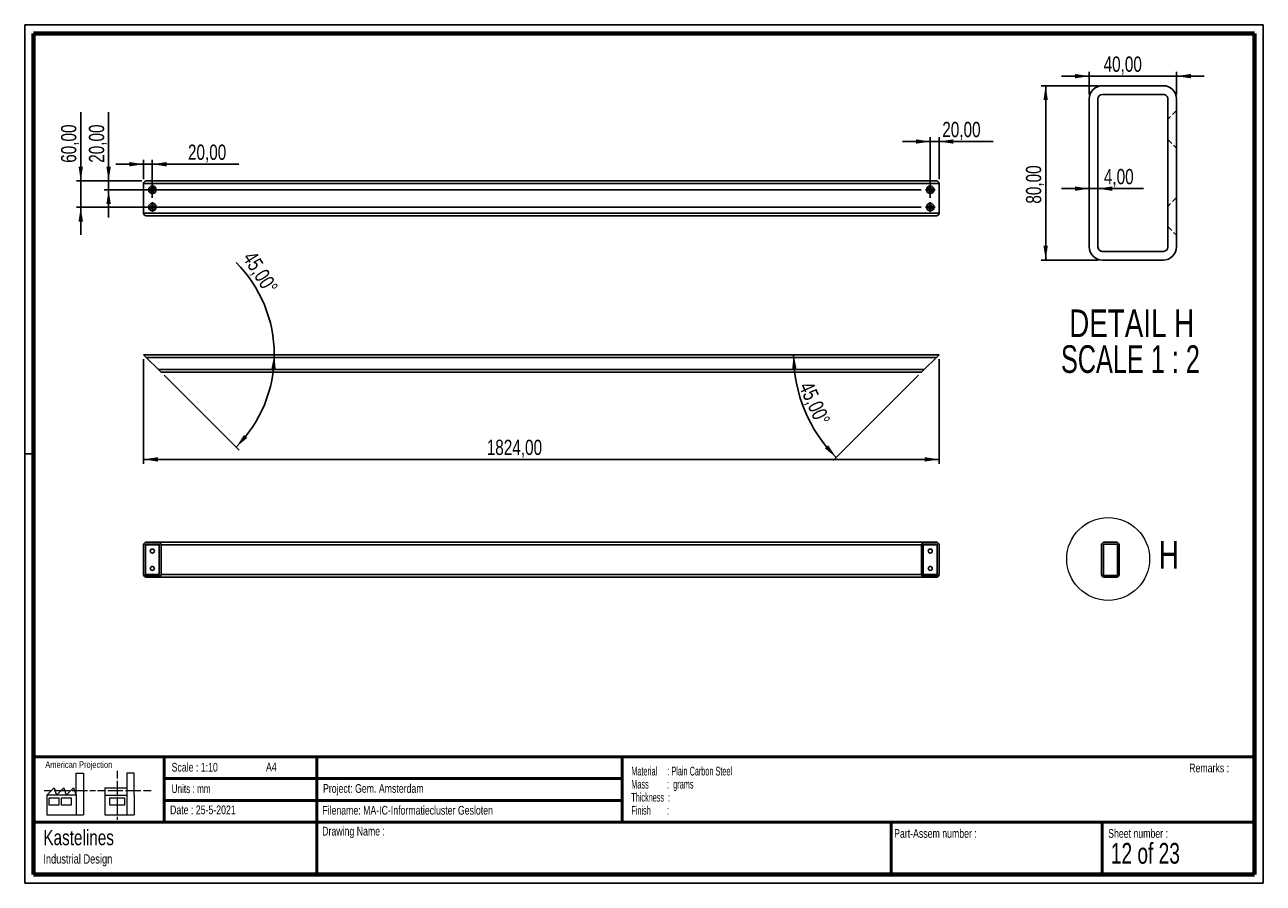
# Paper-space layout '40 Top' of a CAD drawing. Header units: millimetres. Extents: x 7 to 291, y 7 to 204.
import ezdxf

# ---------------------------------------------------------------- set-up
doc = ezdxf.new("R2010")
doc.units = ezdxf.units.MM
doc.linetypes.add('HIDDEN', pattern=[1.905, 1.27, -0.635])
for name, color, linetype in [('BORDERS', 7, 'Continuous'), ('DRAWING', 7, 'Continuous'), ('TEXT_SHEET_FORMAT', 7, 'Continuous')]:
    doc.layers.add(name, color=color, linetype=linetype)
doc.styles.add('SLDTEXTSTYLE0', font='TXT', dxfattribs={"width": 0.7})
doc.styles.add('SLDTEXTSTYLE1', font='TXT', dxfattribs={"width": 0.75})
doc.styles.add('SLDTEXTSTYLE4', font='TXT', dxfattribs={"width": 0.55})
doc.styles.add('SLDTEXTSTYLE5', font='TXT', dxfattribs={"width": 0.605})
doc.styles.add('SLDTEXTSTYLE6', font='TXT', dxfattribs={"width": 0.549})
doc.styles.add('SLDTEXTSTYLE8', font='TXT', dxfattribs={"width": 0.681818})
doc.styles.add('SLDTEXTSTYLE9', font='TXT', dxfattribs={"width": 0.6875})
doc.dimstyles.new('SLDDIMSTYLE10', dxfattribs={"dimtxt": 3.5, "dimasz": 3.302, "dimexe": 0, "dimexo": 0.0625, "dimgap": 0.875, "dimtad": 1, "dimdec": 4, "dimlfac": 10, "dimzin": 12, "dimdsep": 46, "dimtxsty": 'SLDTEXTSTYLE1', "dimsah": 1, "dimcen": 0.09, "dimazin": 3, "dimtfac": 1, "dimtofl": 0, "dimtmove": 0, "dimatfit": 3, "dimfxl": 1, "dimfrac": 2, "dimtolj": 1, "dimtzin": 12, "dimarcsym": 0})
doc.dimstyles.new('SLDDIMSTYLE4', dxfattribs={"dimtxt": 3.5, "dimasz": 3.302, "dimexe": 0, "dimexo": 0.0625, "dimgap": 0.875, "dimtad": 1, "dimlfac": 2, "dimrnd": 1e-09, "dimzin": 12, "dimdsep": 46, "dimtxsty": 'SLDTEXTSTYLE1', "dimsah": 1, "dimcen": 0.09, "dimadec": 0, "dimazin": 3, "dimtfac": 1, "dimtmove": 0, "dimatfit": 0, "dimfxl": 1, "dimfrac": 2, "dimtolj": 1, "dimtzin": 12, "dimarcsym": 0})
doc.dimstyles.new('SLDDIMSTYLE5', dxfattribs={"dimtxt": 3.5, "dimasz": 3.302, "dimexe": 0, "dimexo": 0.0625, "dimgap": 0.875, "dimtad": 1, "dimlfac": 2, "dimrnd": 1e-09, "dimzin": 12, "dimdsep": 46, "dimtxsty": 'SLDTEXTSTYLE1', "dimsah": 1, "dimcen": 0.09, "dimadec": 0, "dimazin": 3, "dimtfac": 1, "dimtofl": 0, "dimtmove": 0, "dimatfit": 3, "dimfxl": 1, "dimfrac": 2, "dimtolj": 1, "dimtzin": 12, "dimarcsym": 0})
doc.dimstyles.new('SLDDIMSTYLE8', dxfattribs={"dimtxt": 3.5, "dimasz": 3.302, "dimexe": 0, "dimexo": 0.0625, "dimgap": 0.875, "dimtad": 1, "dimlfac": 10, "dimrnd": 1e-09, "dimzin": 12, "dimdsep": 46, "dimtxsty": 'SLDTEXTSTYLE1', "dimsah": 1, "dimcen": 0.09, "dimadec": 0, "dimazin": 3, "dimtfac": 1, "dimtmove": 0, "dimatfit": 0, "dimfxl": 1, "dimfrac": 2, "dimtolj": 1, "dimtzin": 12, "dimarcsym": 0})
doc.dimstyles.new('SLDDIMSTYLE9', dxfattribs={"dimtxt": 3.5, "dimasz": 3.302, "dimexe": 0, "dimexo": 0.0625, "dimgap": 0.875, "dimtad": 1, "dimlfac": 10, "dimrnd": 1e-09, "dimzin": 12, "dimdsep": 46, "dimtxsty": 'SLDTEXTSTYLE1', "dimsah": 1, "dimcen": 0.09, "dimadec": 0, "dimazin": 3, "dimtfac": 1, "dimtofl": 0, "dimtmove": 0, "dimatfit": 3, "dimfxl": 1, "dimfrac": 2, "dimtolj": 1, "dimtzin": 12, "dimarcsym": 0})

# ---------------------------------------------------------------- blocks, each defined once
blk = doc.blocks.new('SW_NOTE_0_56')
at = {"layer": 'TEXT_SHEET_FORMAT', "color": 0, "char_height": 2, "attachment_point": 1}
for s, insert, style in [('Material     : Plain Carbon Steel', (0, 2.58), 'SLDTEXTSTYLE5'), ('Mass         :  grams', (0, -0.42), 'SLDTEXTSTYLE4'), ('Thickness  :', (0, -3.42), 'SLDTEXTSTYLE5'), ('Finish        :', (0, -6.42), 'SLDTEXTSTYLE6')]:
    blk.add_mtext(s, dxfattribs=dict(at, insert=insert, style=style))
blk = doc.blocks.new('SW_NOTE_0_57')
at = {"layer": 'DRAWING', "color": 0, "attachment_point": 1, "style": 'SLDTEXTSTYLE1'}
for s, insert, char_height in [('Kastelines', (0, 4.51), 3.5), ('Industrial Design', (0, -1.09), 2.1167)]:
    blk.add_mtext(s, dxfattribs=dict(at, insert=insert, char_height=char_height))
blk = doc.blocks.new('_D_128')
at = {"layer": 'DRAWING', "color": 7}
blk.add_line((38.53, 123.34), (55.73, 106.15), dxfattribs=at)
for start, end in [(0, 44.9558), (315, 0)]:
    blk.add_arc((33.82, 128.05), 29.97, start, end, dxfattribs=at)
for points in [[(63.8, 128.05), (63.11, 124.78), (64.12, 124.72)], [(55.02, 106.85), (57.6, 108.97), (56.84, 109.65)]]:
    blk.add_solid(points, dxfattribs=at)
at = {"layer": 'DRAWING', "color": 7, "insert": (59.38, 152.17), "char_height": 3.5, "attachment_point": 1, "rotation": 302.2613, "style": 'SLDTEXTSTYLE1'}
blk.add_mtext('45,00°', dxfattribs=at)
blk = doc.blocks.new('_D_129')
at = {"layer": 'DRAWING', "color": 7}
for p, q in [((33.82, 127.05), (33.82, 103.05)), ((216.22, 127.05), (216.22, 103.05)), ((33.82, 104.05), (216.22, 104.05))]:
    blk.add_line(p, q, dxfattribs=at)
for points in [[(33.82, 104.05), (37.12, 103.54), (37.12, 104.56)], [(216.22, 104.05), (212.92, 104.56), (212.92, 103.54)]]:
    blk.add_solid(points, dxfattribs=at)
at = {"layer": 'DRAWING', "color": 7, "insert": (112.51, 108.56), "char_height": 3.5, "attachment_point": 1, "style": 'SLDTEXTSTYLE1'}
blk.add_mtext('1824,00', dxfattribs=at)
blk = doc.blocks.new('_D_130')
at = {"layer": 'DRAWING', "color": 7}
blk.add_line((211.52, 123.34), (191.94, 103.77), dxfattribs=at)
blk.add_arc((216.22, 128.05), 33.34, 180, 225, dxfattribs=at)
for points in [[(182.89, 128.05), (182.54, 124.73), (183.56, 124.78)], [(192.65, 104.48), (190.81, 107.27), (190.06, 106.58)]]:
    blk.add_solid(points, dxfattribs=at)
at = {"layer": 'DRAWING', "color": 7, "insert": (187.19, 122.25), "char_height": 3.5, "attachment_point": 1, "rotation": 294.4899, "style": 'SLDTEXTSTYLE1'}
blk.add_mtext('45,00°', dxfattribs=at)
blk = doc.blocks.new('_D_131')
at = {"layer": 'DRAWING', "color": 7}
for p, q in [((252.68, 189.79), (239.68, 189.79)), ((240.68, 189.79), (240.68, 149.79)), ((252.68, 149.79), (239.68, 149.79))]:
    blk.add_line(p, q, dxfattribs=at)
for points in [[(240.68, 189.79), (240.17, 186.49), (241.18, 186.49)], [(240.68, 149.79), (241.18, 153.09), (240.17, 153.09)]]:
    blk.add_solid(points, dxfattribs=at)
at = {"layer": 'DRAWING', "color": 7, "insert": (236.16, 162.73), "char_height": 3.5, "attachment_point": 1, "rotation": 90, "style": 'SLDTEXTSTYLE1'}
blk.add_mtext('80,00', dxfattribs=at)
blk = doc.blocks.new('_D_132')
at = {"layer": 'DRAWING', "color": 7}
for p, q in [((250.68, 191.99), (244.33, 191.99)), ((250.68, 187.79), (250.68, 192.99)), ((250.68, 191.99), (270.68, 191.99)), ((270.68, 187.79), (270.68, 192.99)), ((270.68, 191.99), (277.03, 191.99))]:
    blk.add_line(p, q, dxfattribs=at)
for points in [[(250.68, 191.99), (247.37, 192.5), (247.37, 191.48)], [(270.68, 191.99), (273.98, 191.48), (273.98, 192.5)]]:
    blk.add_solid(points, dxfattribs=at)
at = {"layer": 'DRAWING', "color": 7, "insert": (253.96, 196.5), "char_height": 3.5, "attachment_point": 1, "style": 'SLDTEXTSTYLE1'}
blk.add_mtext('40,00', dxfattribs=at)
blk = doc.blocks.new('_D_133')
at = {"layer": 'DRAWING', "color": 7}
for p, q in [((250.68, 166.18), (244.33, 166.18)), ((250.68, 166.18), (252.68, 166.18)), ((252.68, 166.18), (263.08, 166.18))]:
    blk.add_line(p, q, dxfattribs=at)
for points in [[(250.68, 166.18), (247.37, 166.69), (247.37, 165.67)], [(252.68, 166.18), (255.98, 165.67), (255.98, 166.69)]]:
    blk.add_solid(points, dxfattribs=at)
at = {"layer": 'DRAWING', "color": 7, "insert": (254.03, 170.69), "char_height": 3.5, "attachment_point": 1, "style": 'SLDTEXTSTYLE1'}
blk.add_mtext('4,00', dxfattribs=at)
blk = doc.blocks.new('SW_NOTE_0_58')
at = {"layer": 'DRAWING', "color": 0, "char_height": 6.35, "attachment_point": 2}
for s, insert, style in [('DETAIL H', (17.07, 8.19), 'SLDTEXTSTYLE1'), ('SCALE 1 : 2', (16.77, -0.03), 'SLDTEXTSTYLE8')]:
    blk.add_mtext(s, dxfattribs=dict(at, insert=insert, style=style))
blk = doc.blocks.new('_D_134')
at = {"layer": 'DRAWING', "color": 7}
for p, q in [((33.82, 171.78), (27.47, 171.78)), ((33.82, 168.33), (33.82, 172.78)), ((35.82, 171.78), (33.82, 171.78)), ((35.82, 164.05), (35.82, 172.78)), ((35.82, 171.78), (55.63, 171.78))]:
    blk.add_line(p, q, dxfattribs=at)
for points in [[(33.82, 171.78), (30.52, 172.29), (30.52, 171.27)], [(35.82, 171.78), (39.12, 171.27), (39.12, 172.29)]]:
    blk.add_solid(points, dxfattribs=at)
at = {"layer": 'DRAWING', "color": 7, "insert": (43.99, 176.29), "char_height": 3.5, "attachment_point": 1, "style": 'SLDTEXTSTYLE1'}
blk.add_mtext('20,00', dxfattribs=at)
blk = doc.blocks.new('_D_135')
at = {"layer": 'DRAWING', "color": 7}
for p, q in [((214.22, 176.99), (207.87, 176.99)), ((214.22, 164.05), (214.22, 177.99)), ((214.22, 176.99), (216.22, 176.99)), ((216.22, 168.33), (216.22, 177.99)), ((216.22, 176.99), (228.61, 176.99))]:
    blk.add_line(p, q, dxfattribs=at)
for points in [[(214.22, 176.99), (210.92, 177.49), (210.92, 176.48)], [(216.22, 176.99), (219.52, 176.48), (219.52, 177.49)]]:
    blk.add_solid(points, dxfattribs=at)
at = {"layer": 'DRAWING', "color": 7, "insert": (216.97, 181.5), "char_height": 3.5, "attachment_point": 1, "style": 'SLDTEXTSTYLE1'}
blk.add_mtext('20,00', dxfattribs=at)
blk = doc.blocks.new('_D_136')
at = {"layer": 'DRAWING', "color": 7}
for p, q in [((25.79, 167.93), (25.79, 183.75)), ((33.42, 167.93), (24.79, 167.93)), ((25.79, 165.93), (25.79, 167.93)), ((212.11, 165.93), (24.79, 165.93)), ((25.79, 165.93), (25.79, 159.58))]:
    blk.add_line(p, q, dxfattribs=at)
for points in [[(25.79, 167.93), (26.3, 171.24), (25.29, 171.24)], [(25.79, 165.93), (25.29, 162.63), (26.3, 162.63)]]:
    blk.add_solid(points, dxfattribs=at)
at = {"layer": 'DRAWING', "color": 7, "insert": (21.28, 172.11), "char_height": 3.5, "attachment_point": 1, "rotation": 90, "style": 'SLDTEXTSTYLE1'}
blk.add_mtext('20,00', dxfattribs=at)
blk = doc.blocks.new('_D_137')
at = {"layer": 'DRAWING', "color": 7}
for p, q in [((19.41, 167.93), (19.41, 183.75)), ((33.42, 167.93), (18.41, 167.93)), ((19.41, 167.93), (19.41, 161.93)), ((212.11, 161.93), (18.41, 161.93)), ((19.41, 161.93), (19.41, 155.58))]:
    blk.add_line(p, q, dxfattribs=at)
for points in [[(19.41, 167.93), (19.91, 171.24), (18.9, 171.24)], [(19.41, 161.93), (18.9, 158.63), (19.91, 158.63)]]:
    blk.add_solid(points, dxfattribs=at)
at = {"layer": 'DRAWING', "color": 7, "insert": (14.89, 172.11), "char_height": 3.5, "attachment_point": 1, "rotation": 90, "style": 'SLDTEXTSTYLE1'}
blk.add_mtext('60,00', dxfattribs=at)
blk = doc.blocks.new('SW_CENTERMARKSYMBOL_14')
at = {"layer": 'DRAWING', "color": 0}
for p, q in [((-0.5, 0), (-1.115, 0)), ((0, 0), (-0.25, 0)), ((0, 0.5), (0, 1.115)), ((0, 0), (0, 0.25)), ((0, 0), (0, -0.25)), ((0, 0), (0.25, 0)), ((0.5, 0), (1.115, 0)), ((0, -0.5), (0, -1.115))]:
    blk.add_line(p, q, dxfattribs=at)
blk = doc.blocks.new('SW_CENTERMARKSYMBOL_15')
at = {"layer": 'DRAWING', "color": 0}
for p, q in [((-0.5, 0), (-1.115, 0)), ((0, 0), (-0.25, 0)), ((0, 0.5), (0, 1.115)), ((0, 0), (0, 0.25)), ((0, 0), (0, -0.25)), ((0, 0), (0.25, 0)), ((0.5, 0), (1.115, 0)), ((0, -0.5), (0, -1.115))]:
    blk.add_line(p, q, dxfattribs=at)
blk = doc.blocks.new('SW_CENTERMARKSYMBOL_16')
at = {"layer": 'DRAWING', "color": 0}
for p, q in [((-0.5, 0), (-1.115, 0)), ((0, 0), (-0.25, 0)), ((0, 0.5), (0, 1.115)), ((0, 0), (0, 0.25)), ((0, 0), (0, -0.25)), ((0, 0), (0.25, 0)), ((0.5, 0), (1.115, 0)), ((0, -0.5), (0, -1.115))]:
    blk.add_line(p, q, dxfattribs=at)
blk = doc.blocks.new('SW_CENTERMARKSYMBOL_17')
at = {"layer": 'DRAWING', "color": 0}
for p, q in [((-0.5, 0), (-1.115, 0)), ((0, 0), (-0.25, 0)), ((0, 0.5), (0, 1.115)), ((0, 0), (0, 0.25)), ((0, 0), (0, -0.25)), ((0, 0), (0.25, 0)), ((0.5, 0), (1.115, 0)), ((0, -0.5), (0, -1.115))]:
    blk.add_line(p, q, dxfattribs=at)

psp = doc.layouts.new('40 Top')

# ---------------------------------------------------------------- linework, layer by layer
at = {"color": 7, "linetype": 'Continuous', "lineweight": 25}
for p, q in [((253.67598, 189.788122), (267.675981, 189.788122)), ((253.67598, 187.788122), (267.675981, 187.788122)), ((250.675981, 186.788123), (250.675981, 152.788121)), ((252.67598, 152.788121), (252.67598, 186.788123)), ((268.675981, 186.788123), (268.675981, 152.788121)), ((270.67598, 186.788123), (270.67598, 152.788121)), ((34.422561, 167.933498), (215.622561, 167.933498)), ((33.822561, 167.333498), (216.222561, 167.333498)), ((33.822561, 160.533498), (33.822561, 167.333498)), ((216.222561, 160.533498), (216.222561, 167.333498)), ((33.822561, 160.533498), (216.222561, 160.533498)), ((34.422561, 159.933498), (215.622561, 159.933498)), ((267.675981, 151.788123), (253.67598, 151.788123)), ((253.67598, 149.788123), (267.675981, 149.788123)), ((33.822561, 128.049179), (216.222561, 128.049179)), ((33.822561, 128.049179), (34.422561, 127.449179)), ((215.622561, 127.449179), (216.222561, 128.049179)), ((34.422561, 127.449179), (215.622561, 127.449179)), ((34.422561, 127.449179), (37.222561, 124.649179)), ((212.822561, 124.649179), (215.622561, 127.449179)), ((37.222561, 124.649179), (212.822561, 124.649179)), ((37.222561, 124.649179), (37.822561, 124.049179)), ((37.822561, 124.049179), (212.222561, 124.049179)), ((212.222561, 124.049179), (212.822561, 124.649179)), ((33.822561, 84.417876), (33.822561, 77.617876)), ((34.222561, 77.617876), (34.222561, 84.417876)), ((34.422561, 85.017876), (37.222561, 85.017876)), ((34.422561, 84.617876), (37.222561, 84.617876)), ((37.222561, 85.017876), (212.822561, 85.017876)), ((37.422561, 84.417876), (37.422561, 77.617876)), ((37.822561, 84.417876), (212.222561, 84.417876)), ((37.822561, 84.417876), (37.822561, 77.617876)), ((212.222561, 84.417876), (212.222561, 77.617876)), ((212.622561, 77.617876), (212.622561, 84.417876)), ((212.822561, 85.017876), (215.622561, 85.017876)), ((212.822561, 84.617876), (215.622561, 84.617876)), ((215.822561, 84.417876), (215.822561, 77.617876)), ((216.222561, 84.417876), (216.222561, 77.617876)), ((253.513638, 84.417876), (253.513638, 77.617876)), ((253.913638, 77.617876), (253.913638, 84.417876)), ((254.113638, 85.017876), (256.913638, 85.017876)), ((254.113638, 84.617876), (256.913638, 84.617876)), ((257.113638, 84.417876), (257.113638, 77.617876)), ((257.513638, 84.417876), (257.513638, 77.617876)), ((37.222561, 77.417876), (34.422561, 77.417876)), ((34.422561, 77.017876), (37.222561, 77.017876)), ((37.222561, 77.017876), (212.822561, 77.017876)), ((37.822561, 77.617876), (212.222561, 77.617876)), ((215.622561, 77.417876), (212.822561, 77.417876)), ((212.822561, 77.017876), (215.622561, 77.017876)), ((256.913638, 77.417876), (254.113638, 77.417876)), ((254.113638, 77.017876), (256.913638, 77.017876))]:
    psp.add_line(p, q, dxfattribs=at)
at = {"color": 7, "linetype": 'HIDDEN', "lineweight": 18}
for p, q in [((270.67598, 184.113123), (268.675981, 182.113122)), ((268.675981, 177.463122), (270.67598, 175.463123)), ((270.67598, 164.113122), (268.675981, 162.113122)), ((268.675981, 157.463122), (270.67598, 155.463122)), ((257.513638, 83.882876), (257.113638, 83.482876)), ((257.113638, 82.552876), (257.513638, 82.152876)), ((257.513638, 79.882876), (257.113638, 79.482876)), ((257.113638, 78.552876), (257.513638, 78.152876))]:
    psp.add_line(p, q, dxfattribs=at)
at = {"color": 8, "linetype": 'Continuous', "lineweight": 25}
for p, q in [((34.222561, 84.417876), (37.422561, 84.417876)), ((212.622561, 84.417876), (215.822561, 84.417876)), ((34.222561, 77.617876), (37.422561, 77.617876)), ((212.622561, 77.617876), (215.822561, 77.617876))]:
    psp.add_line(p, q, dxfattribs=at)
at = {"color": 7, "linetype": 'Continuous', "lineweight": 25}
for centre, radius in [((35.822561, 165.933498), 0.865), ((35.822561, 165.933498), 0.465), ((214.222561, 165.933498), 0.865), ((214.222561, 165.933498), 0.465), ((35.822561, 161.933498), 0.865), ((35.822561, 161.933498), 0.465), ((214.222561, 161.933498), 0.865), ((214.222561, 161.933498), 0.465), ((35.822561, 83.017876), 0.465), ((214.222561, 83.017876), 0.465), ((35.822561, 79.017876), 0.465), ((214.222561, 79.017876), 0.465)]:
    psp.add_circle(centre, radius, dxfattribs=at)
at = {"color": 7, "linetype": 'Continuous', "lineweight": 18}
psp.add_circle((255.00839, 81.196584), 9.494008, dxfattribs=at)
at = {"color": 7, "linetype": 'Continuous', "lineweight": 25}
for centre, radius, start, end in [((253.67598, 186.788123), 2.999999, 89.99998619, 179.99999603), ((253.67598, 186.788121), 1, 90.0000061, 179.99988718), ((267.675981, 186.788123), 2.999999, 0.00000219, 90.0000156), ((267.675983, 186.788124), 0.999998, 359.99997145, 90.00013527), ((34.422561, 167.333498), 0.6, 90, 180), ((215.622561, 167.333498), 0.6, 0, 90), ((34.422561, 160.533498), 0.6, 180, 270), ((215.622561, 160.533498), 0.6, 270, 0), ((253.675979, 152.788121), 2.999998, 179.99999167, 270.00002611), ((253.675978, 152.788121), 0.999998, 179.99997145, 270.00013527), ((267.675981, 152.788123), 1, 270.0000061, 359.99988718), ((267.675981, 152.788122), 2.999999, 269.99998619, 359.99999603), ((34.422561, 84.417876), 0.6, 90, 180), ((34.422561, 84.417876), 0.2, 90, 180), ((37.222561, 84.417876), 0.6, 0, 90), ((37.222561, 84.417876), 0.2, 0, 90), ((212.822561, 84.417876), 0.6, 90, 180), ((212.822561, 84.417876), 0.2, 90, 180), ((215.622561, 84.417876), 0.6, 0, 90), ((215.622561, 84.417876), 0.2, 0, 90), ((254.113638, 84.417876), 0.6, 90, 180), ((254.113638, 84.417876), 0.2, 90, 180), ((256.913638, 84.417876), 0.6, 0, 90), ((256.913638, 84.417876), 0.2, 0, 90), ((34.422561, 77.617876), 0.6, 180, 270), ((34.422561, 77.617876), 0.2, 180, 270), ((37.222561, 77.617876), 0.6, 270, 0), ((37.222561, 77.617876), 0.2, 270, 0), ((212.822561, 77.617876), 0.6, 180, 270), ((212.822561, 77.617876), 0.2, 180, 270), ((215.622561, 77.617876), 0.6, 270, 0), ((215.622561, 77.617876), 0.2, 270, 0), ((254.113638, 77.617876), 0.6, 180, 270), ((254.113638, 77.617876), 0.2, 180, 270), ((256.913638, 77.617876), 0.2, 270, 0), ((256.913638, 77.617876), 0.6, 270, 0)]:
    psp.add_arc(centre, radius, start, end, dxfattribs=at)
at = {"layer": 'BORDERS', "lineweight": 70}
for p, q in [((8.569641, 8.783909), (8.569641, 201.783909)), ((8.569641, 201.783909), (288.569641, 201.783909)), ((288.569641, 201.783909), (288.569641, 8.783909)), ((288.569641, 8.783909), (8.569641, 8.783909))]:
    psp.add_line(p, q, dxfattribs=at)
at = {"layer": 'BORDERS', "lineweight": 50}
for p, q in [((8.569641, 35.783909), (288.569641, 35.783909)), ((38.569641, 35.783909), (38.569641, 20.783909)), ((73.569641, 35.783909), (73.569641, 8.783909)), ((143.569641, 35.783909), (143.569641, 20.783909)), ((38.569641, 30.783909), (143.569641, 30.783909)), ((38.569641, 25.783909), (143.569641, 25.783909)), ((8.569641, 20.783909), (288.569641, 20.783909)), ((205.222477, 8.783909), (205.222477, 20.783909)), ((253.650911, 8.783909), (253.650911, 20.783909))]:
    psp.add_line(p, q, dxfattribs=at)
at = {"layer": 'TEXT_SHEET_FORMAT'}
for p, q in [((6.569641, 203.783909), (290.569641, 203.783909)), ((6.569641, 203.783909), (6.569641, 6.783909)), ((290.569641, 203.783909), (290.569641, 6.783909)), ((6.569641, 105.283909), (8.621537, 105.283909)), ((6.569641, 6.783909), (290.569641, 6.783909))]:
    psp.add_line(p, q, dxfattribs=at)
at = {"layer": 'TEXT_SHEET_FORMAT', "color": 7, "linetype": 'Continuous', "lineweight": 18}
for p, q in [((18.320827, 26.971098), (18.320827, 32.036143)), ((18.320827, 32.036143), (20.002717, 32.036143)), ((20.002717, 32.036143), (20.002717, 22.470411)), ((27.732829, 32.596011), (27.732829, 30.83891)), ((31.654195, 32.031732), (29.972304, 32.031732)), ((29.972304, 32.031732), (29.972304, 22.466)), ((31.654195, 26.966766), (31.654195, 32.031732)), ((11.593265, 26.971098), (13.275156, 28.659446)), ((13.275156, 28.659446), (13.837466, 26.971098)), ((13.837466, 26.971098), (15.519356, 28.659446)), ((15.519356, 28.659446), (16.081352, 26.971098)), ((16.081352, 26.971098), (17.763242, 28.659446)), ((17.763242, 28.659446), (18.320827, 26.971098)), ((24.926633, 28.655036), (24.926633, 26.966766)), ((24.926633, 28.655036), (29.972304, 28.655036)), ((27.732829, 30.251635), (27.732829, 28.489887)), ((27.732829, 28.489887), (27.732829, 26.728218)), ((10.980867, 28.099735), (12.735999, 28.099735)), ((18.320827, 26.971098), (11.593265, 26.971098)), ((11.593265, 26.971098), (11.593265, 22.470411)), ((12.155576, 26.411465), (14.399461, 26.411465)), ((12.155576, 24.723117), (12.155576, 26.411465)), ((13.320991, 28.099735), (15.075966, 28.099735)), ((14.399461, 26.411465), (14.399461, 24.723117)), ((14.957046, 26.411465), (17.201247, 26.411465)), ((14.957046, 24.723117), (14.957046, 26.411465)), ((15.075966, 28.099735), (16.830941, 28.099735)), ((17.201247, 26.411465), (17.201247, 24.723117)), ((17.415933, 28.099735), (19.171065, 28.099735)), ((18.320827, 26.971098), (18.320827, 22.470411)), ((19.171065, 28.099735), (20.92604, 28.099735)), ((21.511032, 28.099735), (22.808913, 28.099735)), ((23.244743, 28.095324), (24.995229, 28.095324)), ((24.926633, 26.966766), (29.972304, 26.966766)), ((24.926633, 26.966766), (24.926633, 22.466)), ((25.580221, 28.095324), (27.335195, 28.095324)), ((26.050939, 26.407055), (29.41472, 26.407055)), ((26.050939, 24.718707), (26.050939, 26.407055)), ((27.335195, 28.095324), (29.090249, 28.095324)), ((27.732829, 26.140863), (27.732829, 24.379273)), ((29.41472, 26.407055), (29.41472, 24.718707)), ((29.675241, 28.095324), (31.430295, 28.095324)), ((31.430295, 28.095324), (33.18527, 28.095324)), ((31.654195, 26.966766), (31.654195, 22.466)), ((33.770261, 28.095324), (35.525236, 28.095324)), ((14.399461, 24.723117), (12.155576, 24.723117)), ((17.201247, 24.723117), (14.957046, 24.723117)), ((29.41472, 24.718707), (26.050939, 24.718707)), ((27.732829, 24.379273), (27.732829, 22.617525)), ((11.593265, 22.470411), (18.320827, 22.470411)), ((18.320827, 22.470411), (20.002717, 22.470411)), ((24.926633, 22.466), (31.654195, 22.466)), ((27.732829, 22.030171), (27.732829, 21.34201))]:
    psp.add_line(p, q, dxfattribs=at)

# ---------------------------------------------------------------- block references
at = {"layer": 'DRAWING', "color": 7}
for name, p in [('SW_CENTERMARKSYMBOL_16', (35.822561, 165.933498)), ('SW_CENTERMARKSYMBOL_14', (214.222561, 165.933498)), ('SW_CENTERMARKSYMBOL_17', (35.822561, 161.933498)), ('SW_CENTERMARKSYMBOL_15', (214.222561, 161.933498))]:
    psp.add_blockref(name, p, dxfattribs=at)
at = {"layer": 'DRAWING'}
for name, p in [('SW_NOTE_0_58', (243.345772, 130.265525)), ('SW_NOTE_0_57', (10.826503, 14.510992))]:
    psp.add_blockref(name, p, dxfattribs=at)
at = {"layer": 'TEXT_SHEET_FORMAT', "color": 218}
psp.add_blockref('SW_NOTE_0_56', (145.652628, 30.930942), dxfattribs=at)

# ---------------------------------------------------------------- texts
at = {"color": 7, "linetype": 'Continuous', "lineweight": 18, "insert": (266.605808, 85.321245), "char_height": 6.35, "attachment_point": 1, "style": 'SLDTEXTSTYLE1'}
psp.add_mtext('H', dxfattribs=at)
at = {"layer": 'TEXT_SHEET_FORMAT', "attachment_point": 1}
for s, insert, char_height, style in [('American Projection', (11.277178, 34.755658), 1.5, 'SLDTEXTSTYLE1'), ('Scale : 1:10', (40.245387, 34.408225), 2, 'SLDTEXTSTYLE1'), ('A4', (61.890556, 34.486219), 2, 'SLDTEXTSTYLE1'), ('Remarks :', (273.595551, 34.235841), 2, 'SLDTEXTSTYLE1'), ('Units : mm', (40.239331, 29.476127), 2, 'SLDTEXTSTYLE0'), ('Project: Gem. Amsterdam', (74.95639, 29.538044), 2, 'SLDTEXTSTYLE1'), ('Date : 25-5-2021', (39.886543, 24.621763), 2, 'SLDTEXTSTYLE1'), ('Filename: MA-IC-Informatiecluster Gesloten', (74.797688, 24.531301), 2, 'SLDTEXTSTYLE1'), ('Drawing Name :', (74.780305, 19.736533), 2, 'SLDTEXTSTYLE1'), ('Part-Assem number :', (205.926583, 19.21038), 2, 'SLDTEXTSTYLE1'), ('Sheet number :', (255.011235, 19.21038), 2, 'SLDTEXTSTYLE1'), ('12 of 23', (255.634284, 16.03963), 4.7625, 'SLDTEXTSTYLE9')]:
    psp.add_mtext(s, dxfattribs=dict(at, insert=insert, char_height=char_height, style=style))

# ---------------------------------------------------------------- dimensions: what is measured, and where the dimension line sits
at = {"layer": 'DRAWING', "color": 7}
for base, p1, p2, dimstyle, picture, middle in [((270.67598, 191.989965), (250.67598, 186.788122), (270.67598, 186.788122), 'SLDDIMSTYLE4', '_D_132', (259.776685, 191.989965)), ((216.222561, 176.985623), (214.222561, 163.048498), (216.222561, 167.333498), 'SLDDIMSTYLE8', '_D_135', (222.792515, 176.985623)), ((33.822561, 171.781562), (35.822561, 163.048498), (33.822561, 167.333498), 'SLDDIMSTYLE8', '_D_134', (49.813499, 171.781562)), ((252.67598, 166.180564), (250.67598, 152.788122), (252.67598, 152.788122), 'SLDDIMSTYLE4', '_D_133', (258.554387, 166.180564)), ((216.222561, 104.049179), (33.822561, 128.049179), (216.222561, 128.049179), 'SLDDIMSTYLE9', '_D_129', (120.912903, 104.049179))]:
    dim = psp.add_linear_dim(base=base, p1=p1, p2=p2, dimstyle=dimstyle, dxfattribs=at)
    dim.commit()
    dim.dimension.update_dxf_attribs({"geometry": picture, "text_midpoint": middle, "dimtype": 160})
for base, p1, p2, dimstyle, picture, middle in [((240.67598, 149.788122), (253.67598, 189.788122), (253.67598, 149.788122), 'SLDDIMSTYLE5', '_D_131', (240.67598, 168.543962)), ((19.405589, 161.933498), (34.422561, 167.933498), (213.107561, 161.933498), 'SLDDIMSTYLE8', '_D_137', (19.405589, 177.933498)), ((25.793628, 167.933498), (213.107561, 165.933498), (34.422561, 167.933498), 'SLDDIMSTYLE8', '_D_136', (25.793628, 177.933498))]:
    dim = psp.add_linear_dim(base=base, p1=p1, p2=p2, angle=90, dimstyle=dimstyle, dxfattribs=at)
    dim.commit()
    dim.dimension.update_dxf_attribs({"geometry": picture, "text_midpoint": middle, "dimtype": 160})
for base, line1, line2, picture, middle in [((61.515665, 116.57832), ((37.822561, 124.049179), (33.822561, 128.049179)), ((216.222561, 128.049179), (33.822561, 128.049179)), '_D_128', (59.16992, 144.049179)), ((185.424543, 115.292222), ((212.222561, 124.049179), (216.222561, 128.049179)), ((33.822561, 128.049179), (216.222561, 128.049179)), '_D_130', (185.886086, 114.23049))]:
    dim = psp.add_angular_dim_2l(base=base, line1=line1, line2=line2, dimstyle='SLDDIMSTYLE10', dxfattribs=at)
    dim.commit()
    dim.dimension.update_dxf_attribs({"geometry": picture, "text_midpoint": middle, "dimtype": 162})

doc.saveas('drawing.dxf')
